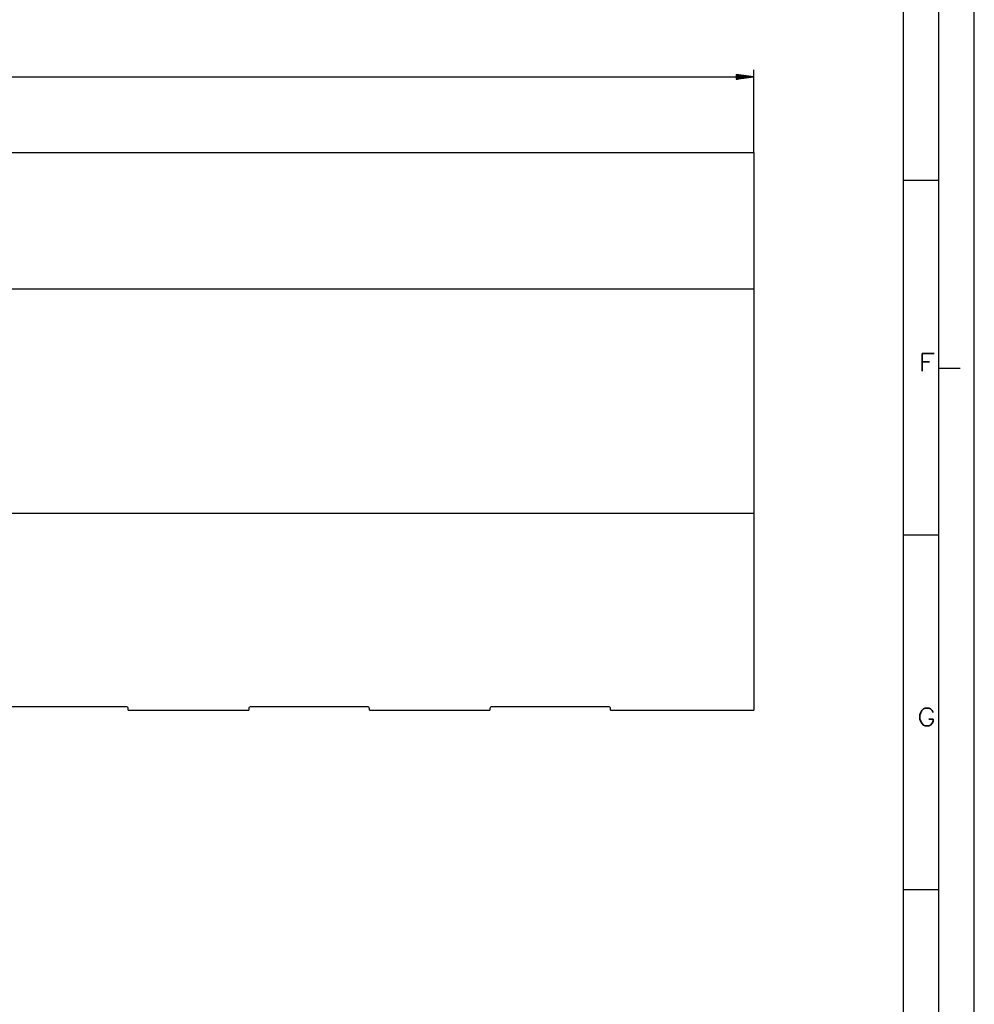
# Model space of a CAD drawing. Header units: millimetres. Extents: x 594 to 1189, y 0 to 841.
# Tile 14 of 16: x 1054 to 1189, y 504 to 643. Entities that reach past the tile are written whole.
import ezdxf

# ---------------------------------------------------------------- set-up
doc = ezdxf.new("R2010")
doc.units = ezdxf.units.MM
doc.layers.add('201', color=7, linetype='Continuous')
doc.styles.add('SEACAD_simplex_shx', font='simplex.shx', dxfattribs={"width": 1.179})

msp = doc.modelspace()

# ---------------------------------------------------------------- linework, layer by layer
at = {"layer": '201', "color": 7, "linetype": 'Continuous'}
for p, q in [((1189, 0), (1189, 841)), ((1184, 5), (1184, 836)), ((1179, 10), (1179, 831)), ((1157.92, 624.37), (1157.92, 636.05)), ((782.12, 635.05), (1157.92, 635.05)), ((1157.92, 635.05), (1155.42, 635.38)), ((1155.42, 635.38), (1155.42, 634.72)), ((1155.42, 635.36), (1155.61, 635.36)), ((1155.42, 635.36), (1155.61, 635.36)), ((1155.42, 635.31), (1155.99, 635.31)), ((1155.42, 635.26), (1156.38, 635.26)), ((1155.42, 635.2), (1156.77, 635.2)), ((1155.42, 635.15), (1157.15, 635.15)), ((1155.42, 635.1), (1157.54, 635.1)), ((1155.42, 634.72), (1157.92, 635.05)), ((1155.42, 635.05), (1157.92, 635.05)), ((1155.42, 635.05), (1157.92, 635.05)), ((1155.42, 635), (1157.54, 635)), ((1155.42, 634.95), (1157.15, 634.95)), ((1155.42, 634.9), (1156.77, 634.9)), ((1155.42, 634.85), (1156.38, 634.85)), ((1155.42, 634.8), (1155.99, 634.8)), ((1155.42, 634.75), (1155.61, 634.75)), ((1155.42, 634.75), (1155.61, 634.75)), ((782.12, 624.37), (1157.92, 624.37)), ((1157.92, 624.37), (1157.92, 545.76)), ((1179, 620.5), (1184, 620.5)), ((829.27, 605.17), (1157.92, 605.17)), ((1184, 594), (1187, 594)), ((1157.92, 573.51), (782.12, 573.51)), ((1179, 570.5), (1184, 570.5)), ((1069.42, 546.26), (1053.02, 546.26)), ((1069.72, 545.76), (1069.72, 545.96)), ((1069.72, 545.76), (1086.72, 545.76)), ((1086.72, 545.96), (1086.72, 545.76)), ((1103.42, 546.26), (1087.02, 546.26)), ((1103.72, 545.76), (1103.72, 545.96)), ((1103.72, 545.76), (1120.72, 545.76)), ((1120.72, 545.96), (1120.72, 545.76)), ((1137.42, 546.26), (1121.02, 546.26)), ((1137.72, 545.76), (1137.72, 545.96)), ((1137.72, 545.76), (1157.92, 545.76)), ((1179, 520.5), (1184, 520.5))]:
    msp.add_line(p, q, dxfattribs=at)
for centre, start, end in [((1069.42, 545.96), 0, 90), ((1087.02, 545.96), 90, 180), ((1103.42, 545.96), 0, 90), ((1121.02, 545.96), 90, 180), ((1137.42, 545.96), 0, 90)]:
    msp.add_arc(centre, 0.3, start, end, dxfattribs=at)

# ---------------------------------------------------------------- texts
at = {"layer": '201', "char_height": 2.5, "attachment_point": 7, "style": 'SEACAD_simplex_shx'}
for s, insert, width in [('{\\fsimplex|b0||i0||c0|p34;\\C7;\\H2.5;\\W1.216;F}', (1181.11, 593.57), 6.5278), ('{\\fsimplex|b0||i0||c0|p34;\\C7;\\H2.5;\\W1.148;G}', (1180.97, 543.56), 6.8868)]:
    msp.add_mtext(s, dxfattribs=dict(at, insert=insert, width=width))

doc.saveas('drawing.dxf')
